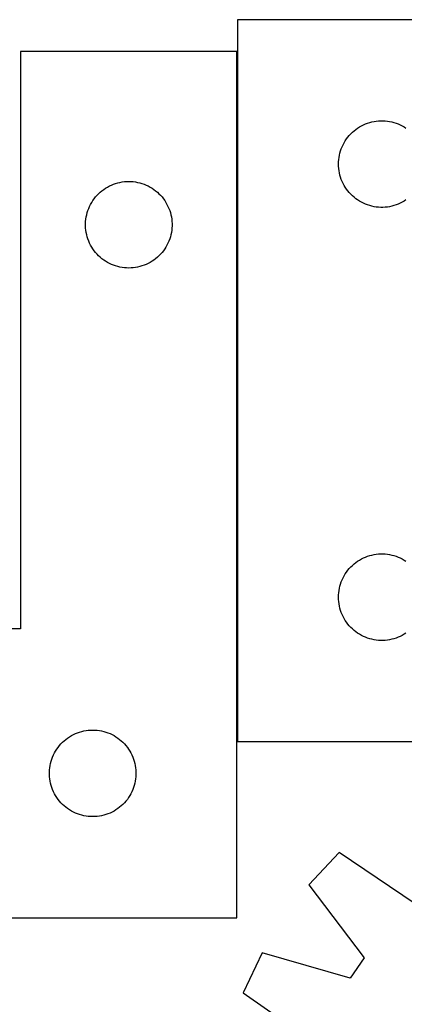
# Model space of a CAD drawing. Header units: millimetres. Extents: x 7 to 1493, y 7 to 2993.
# Tile 6 of 12: x 262 to 395, y 2652 to 2993. Entities that reach past the tile are written whole.
import ezdxf

# ---------------------------------------------------------------- set-up
doc = ezdxf.new("R2010")
doc.units = ezdxf.units.MM
doc.layers.add('COMMON', color=5, linetype='CONTINUOUS', true_color=0x0000ff)
doc.layers.add('CUT', color=7, linetype='CONTINUOUS', true_color=0x000000)

msp = doc.modelspace()

# ---------------------------------------------------------------- linework, layer by layer
at = {"layer": 'COMMON'}
msp.add_line((337.588536, 2982.321489), (337.588536, 2743.331849), dxfattribs=at)
at = {"layer": 'CUT'}
for p, q in [((437.688537, 2993.331849), (337.688537, 2993.331849)), ((337.688537, 2993.331849), (337.688537, 2743.331849)), ((337.488536, 2982.321489), (262.488536, 2982.321489)), ((262.488536, 2982.321489), (262.488536, 2782.321489)), ((337.488536, 2682.321489), (337.488536, 2982.321489)), ((379.966645, 2956.191568), (380.638886, 2956.572031)), ((380.638886, 2956.572031), (381.329821, 2956.917383)), ((381.329821, 2956.917383), (382.037618, 2957.226708)), ((382.037618, 2957.226708), (382.760401, 2957.499187)), ((382.760401, 2957.499187), (383.496252, 2957.734097)), ((383.496252, 2957.734097), (384.243221, 2957.930814)), ((384.243221, 2957.930814), (384.999325, 2958.088818)), ((384.999325, 2958.088818), (385.762561, 2958.207689)), ((385.762561, 2958.207689), (386.530905, 2958.287112)), ((386.530905, 2958.287112), (387.302318, 2958.326876)), ((387.302318, 2958.326876), (388.074755, 2958.326876)), ((388.074755, 2958.326876), (388.846169, 2958.287112)), ((388.846169, 2958.287112), (389.614512, 2958.207689)), ((389.614512, 2958.207689), (390.377748, 2958.088818)), ((390.377748, 2958.088818), (391.133853, 2957.930814)), ((391.133853, 2957.930814), (391.880821, 2957.734097)), ((391.880821, 2957.734097), (392.616672, 2957.499187)), ((392.616672, 2957.499187), (393.339455, 2957.226708)), ((393.339455, 2957.226708), (394.047253, 2956.917383)), ((394.047253, 2956.917383), (394.738188, 2956.572031)), ((394.738188, 2956.572031), (395.410429, 2956.191568)), ((375.92674, 2952.640991), (376.421558, 2953.234131)), ((376.421558, 2953.234131), (376.946254, 2953.801011)), ((376.946254, 2953.801011), (377.499437, 2954.340129)), ((377.499437, 2954.340129), (378.079639, 2954.850056)), ((378.079639, 2954.850056), (378.685323, 2955.329438)), ((378.685323, 2955.329438), (379.314881, 2955.777004)), ((379.314881, 2955.777004), (379.966645, 2956.191568)), ((395.410429, 2956.191568), (396.062193, 2955.777004)), ((373.943783, 2949.338657), (374.27123, 2950.038256)), ((374.27123, 2950.038256), (374.634258, 2950.72007)), ((374.634258, 2950.72007), (375.031903, 2951.382292)), ((375.031903, 2951.382292), (375.463112, 2952.023165)), ((375.463112, 2952.023165), (375.92674, 2952.640991)), ((372.867218, 2945.640208), (373.005701, 2946.40013)), ((373.005701, 2946.40013), (373.183121, 2947.151916)), ((373.183121, 2947.151916), (373.399006, 2947.893571)), ((373.399006, 2947.893571), (373.652784, 2948.62313)), ((373.652784, 2948.62313), (373.943783, 2949.338657)), ((372.688537, 2943.331849), (372.708425, 2944.10403)), ((372.708425, 2942.559668), (372.688537, 2943.331849)), ((372.708425, 2944.10403), (372.768039, 2944.874164)), ((372.768039, 2944.874164), (372.867218, 2945.640208)), ((372.768039, 2941.789534), (372.708425, 2942.559668)), ((372.867218, 2941.02349), (372.768039, 2941.789534)), ((373.005701, 2940.263568), (372.867218, 2941.02349)), ((373.183121, 2939.511782), (373.005701, 2940.263568)), ((373.399006, 2938.770126), (373.183121, 2939.511782)), ((293.282129, 2935.738795), (293.981727, 2936.066242)), ((293.981727, 2936.066242), (294.697254, 2936.357241)), ((294.697254, 2936.357241), (295.426813, 2936.611019)), ((295.426813, 2936.611019), (296.168469, 2936.826904)), ((296.168469, 2936.826904), (296.920255, 2937.004324)), ((296.920255, 2937.004324), (297.680177, 2937.142807)), ((297.680177, 2937.142807), (298.446221, 2937.241987)), ((298.446221, 2937.241987), (299.216354, 2937.3016)), ((299.216354, 2937.3016), (299.988536, 2937.321489)), ((299.988536, 2937.321489), (300.760717, 2937.3016)), ((300.760717, 2937.3016), (301.530851, 2937.241987)), ((301.530851, 2937.241987), (302.296894, 2937.142807)), ((302.296894, 2937.142807), (303.056817, 2937.004324)), ((303.056817, 2937.004324), (303.808603, 2936.826904)), ((303.808603, 2936.826904), (304.550258, 2936.611019)), ((304.550258, 2936.611019), (305.279817, 2936.357241)), ((305.279817, 2936.357241), (305.995344, 2936.066242)), ((305.995344, 2936.066242), (306.694943, 2935.738795)), ((373.652784, 2938.040568), (373.399006, 2938.770126)), ((373.943783, 2937.32504), (373.652784, 2938.040568)), ((374.27123, 2936.625442), (373.943783, 2937.32504)), ((374.634258, 2935.943628), (374.27123, 2936.625442)), ((288.980255, 2932.510589), (289.519373, 2933.063771)), ((289.519373, 2933.063771), (290.086254, 2933.588467)), ((290.086254, 2933.588467), (290.679393, 2934.083286)), ((290.679393, 2934.083286), (291.297219, 2934.546914)), ((291.297219, 2934.546914), (291.938093, 2934.978122)), ((291.938093, 2934.978122), (292.600315, 2935.375767)), ((292.600315, 2935.375767), (293.282129, 2935.738795)), ((306.694943, 2935.738795), (307.376757, 2935.375767)), ((307.376757, 2935.375767), (308.038979, 2934.978122)), ((308.038979, 2934.978122), (308.679852, 2934.546914)), ((308.679852, 2934.546914), (309.297678, 2934.083286)), ((309.297678, 2934.083286), (309.890818, 2933.588467)), ((309.890818, 2933.588467), (310.457698, 2933.063771)), ((310.457698, 2933.063771), (310.996816, 2932.510589)), ((375.031903, 2935.281406), (374.634258, 2935.943628)), ((375.463112, 2934.640532), (375.031903, 2935.281406)), ((375.92674, 2934.022707), (375.463112, 2934.640532)), ((376.421558, 2933.429567), (375.92674, 2934.022707)), ((376.946254, 2932.862687), (376.421558, 2933.429567)), ((377.499437, 2932.323568), (376.946254, 2932.862687)), ((286.403002, 2928.680204), (286.748354, 2929.37114)), ((286.748354, 2929.37114), (287.128816, 2930.043381)), ((287.128816, 2930.043381), (287.543381, 2930.695144)), ((287.543381, 2930.695144), (287.990947, 2931.324703)), ((287.990947, 2931.324703), (288.470329, 2931.930386)), ((288.470329, 2931.930386), (288.980255, 2932.510589)), ((310.996816, 2932.510589), (311.506742, 2931.930386)), ((311.506742, 2931.930386), (311.986124, 2931.324703)), ((311.986124, 2931.324703), (312.433691, 2930.695144)), ((312.433691, 2930.695144), (312.848255, 2930.043381)), ((312.848255, 2930.043381), (313.228718, 2929.37114)), ((313.228718, 2929.37114), (313.57407, 2928.680204)), ((378.079639, 2931.813642), (377.499437, 2932.323568)), ((378.685323, 2931.33426), (378.079639, 2931.813642)), ((379.314881, 2930.886694), (378.685323, 2931.33426)), ((379.966645, 2930.472129), (379.314881, 2930.886694)), ((380.638886, 2930.091667), (379.966645, 2930.472129)), ((381.329821, 2929.746315), (380.638886, 2930.091667)), ((382.037618, 2929.436989), (381.329821, 2929.746315)), ((382.760401, 2929.16451), (382.037618, 2929.436989)), ((393.339455, 2929.436989), (392.616672, 2929.16451)), ((394.047253, 2929.746315), (393.339455, 2929.436989)), ((394.738188, 2930.091667), (394.047253, 2929.746315)), ((395.410429, 2930.472129), (394.738188, 2930.091667)), ((396.062193, 2930.886694), (395.410429, 2930.472129)), ((285.38957, 2925.766805), (285.586288, 2926.513773)), ((285.586288, 2926.513773), (285.821197, 2927.249624)), ((285.821197, 2927.249624), (286.093676, 2927.972407)), ((286.093676, 2927.972407), (286.403002, 2928.680204)), ((313.57407, 2928.680204), (313.883395, 2927.972407)), ((313.883395, 2927.972407), (314.155874, 2927.249624)), ((314.155874, 2927.249624), (314.390784, 2926.513773)), ((314.390784, 2926.513773), (314.587501, 2925.766805)), ((383.496252, 2928.929601), (382.760401, 2929.16451)), ((384.243221, 2928.732883), (383.496252, 2928.929601)), ((384.999325, 2928.57488), (384.243221, 2928.732883)), ((385.762561, 2928.456009), (384.999325, 2928.57488)), ((386.530905, 2928.376586), (385.762561, 2928.456009)), ((387.302318, 2928.336822), (386.530905, 2928.376586)), ((388.074755, 2928.336822), (387.302318, 2928.336822)), ((388.846169, 2928.376586), (388.074755, 2928.336822)), ((389.614512, 2928.456009), (388.846169, 2928.376586)), ((390.377748, 2928.57488), (389.614512, 2928.456009)), ((391.133853, 2928.732883), (390.377748, 2928.57488)), ((391.880821, 2928.929601), (391.133853, 2928.732883)), ((392.616672, 2929.16451), (391.880821, 2928.929601)), ((284.993509, 2922.707707), (285.033273, 2923.47912)), ((284.993509, 2921.93527), (284.993509, 2922.707707)), ((285.033273, 2923.47912), (285.112696, 2924.247464)), ((285.112696, 2924.247464), (285.231566, 2925.0107)), ((285.231566, 2925.0107), (285.38957, 2925.766805)), ((314.587501, 2925.766805), (314.745505, 2925.0107)), ((314.745505, 2925.0107), (314.864376, 2924.247464)), ((314.864376, 2924.247464), (314.943799, 2923.47912)), ((314.943799, 2923.47912), (314.983563, 2922.707707)), ((314.983563, 2922.707707), (314.983563, 2921.93527)), ((285.033273, 2921.163857), (284.993509, 2921.93527)), ((285.112696, 2920.395513), (285.033273, 2921.163857)), ((285.231566, 2919.632277), (285.112696, 2920.395513)), ((285.38957, 2918.876172), (285.231566, 2919.632277)), ((314.745505, 2919.632277), (314.587501, 2918.876172)), ((314.864376, 2920.395513), (314.745505, 2919.632277)), ((314.943799, 2921.163857), (314.864376, 2920.395513)), ((314.983563, 2921.93527), (314.943799, 2921.163857)), ((285.586288, 2918.129204), (285.38957, 2918.876172)), ((285.821197, 2917.393353), (285.586288, 2918.129204)), ((286.093676, 2916.67057), (285.821197, 2917.393353)), ((286.403002, 2915.962773), (286.093676, 2916.67057)), ((286.748354, 2915.271837), (286.403002, 2915.962773)), ((313.57407, 2915.962773), (313.228718, 2915.271837)), ((313.883395, 2916.67057), (313.57407, 2915.962773)), ((314.155874, 2917.393353), (313.883395, 2916.67057)), ((314.390784, 2918.129204), (314.155874, 2917.393353)), ((314.587501, 2918.876172), (314.390784, 2918.129204)), ((287.128816, 2914.599596), (286.748354, 2915.271837)), ((287.543381, 2913.947833), (287.128816, 2914.599596)), ((287.990947, 2913.318274), (287.543381, 2913.947833)), ((288.470329, 2912.712591), (287.990947, 2913.318274)), ((288.980255, 2912.132388), (288.470329, 2912.712591)), ((311.506742, 2912.712591), (310.996816, 2912.132388)), ((311.986124, 2913.318274), (311.506742, 2912.712591)), ((312.433691, 2913.947833), (311.986124, 2913.318274)), ((312.848255, 2914.599596), (312.433691, 2913.947833)), ((313.228718, 2915.271837), (312.848255, 2914.599596)), ((289.519373, 2911.579206), (288.980255, 2912.132388)), ((290.086254, 2911.05451), (289.519373, 2911.579206)), ((290.679393, 2910.559691), (290.086254, 2911.05451)), ((291.297219, 2910.096063), (290.679393, 2910.559691)), ((291.938093, 2909.664855), (291.297219, 2910.096063)), ((292.600315, 2909.26721), (291.938093, 2909.664855)), ((293.282129, 2908.904182), (292.600315, 2909.26721)), ((293.981727, 2908.576735), (293.282129, 2908.904182)), ((306.694943, 2908.904182), (305.995344, 2908.576735)), ((307.376757, 2909.26721), (306.694943, 2908.904182)), ((308.038979, 2909.664855), (307.376757, 2909.26721)), ((308.679852, 2910.096063), (308.038979, 2909.664855)), ((309.297678, 2910.559691), (308.679852, 2910.096063)), ((309.890818, 2911.05451), (309.297678, 2910.559691)), ((310.457698, 2911.579206), (309.890818, 2911.05451)), ((310.996816, 2912.132388), (310.457698, 2911.579206)), ((294.697254, 2908.285736), (293.981727, 2908.576735)), ((295.426813, 2908.031958), (294.697254, 2908.285736)), ((296.168469, 2907.816073), (295.426813, 2908.031958)), ((296.920255, 2907.638653), (296.168469, 2907.816073)), ((297.680177, 2907.50017), (296.920255, 2907.638653)), ((298.446221, 2907.40099), (297.680177, 2907.50017)), ((299.216354, 2907.341377), (298.446221, 2907.40099)), ((299.988536, 2907.321489), (299.216354, 2907.341377)), ((300.760717, 2907.341377), (299.988536, 2907.321489)), ((301.530851, 2907.40099), (300.760717, 2907.341377)), ((302.296894, 2907.50017), (301.530851, 2907.40099)), ((303.056817, 2907.638653), (302.296894, 2907.50017)), ((303.808603, 2907.816073), (303.056817, 2907.638653)), ((304.550258, 2908.031958), (303.808603, 2907.816073)), ((305.279817, 2908.285736), (304.550258, 2908.031958)), ((305.995344, 2908.576735), (305.279817, 2908.285736)), ((379.966645, 2806.191568), (380.638886, 2806.572031)), ((380.638886, 2806.572031), (381.329821, 2806.917383)), ((381.329821, 2806.917383), (382.037618, 2807.226708)), ((382.037618, 2807.226708), (382.760401, 2807.499187)), ((382.760401, 2807.499187), (383.496252, 2807.734097)), ((383.496252, 2807.734097), (384.243221, 2807.930814)), ((384.243221, 2807.930814), (384.999325, 2808.088818)), ((384.999325, 2808.088818), (385.762561, 2808.207689)), ((385.762561, 2808.207689), (386.530905, 2808.287112)), ((386.530905, 2808.287112), (387.302318, 2808.326876)), ((387.302318, 2808.326876), (388.074755, 2808.326876)), ((388.074755, 2808.326876), (388.846169, 2808.287112)), ((388.846169, 2808.287112), (389.614512, 2808.207689)), ((389.614512, 2808.207689), (390.377748, 2808.088818)), ((390.377748, 2808.088818), (391.133853, 2807.930814)), ((391.133853, 2807.930814), (391.880821, 2807.734097)), ((391.880821, 2807.734097), (392.616672, 2807.499187)), ((392.616672, 2807.499187), (393.339455, 2807.226708)), ((393.339455, 2807.226708), (394.047253, 2806.917383)), ((394.047253, 2806.917383), (394.738188, 2806.572031)), ((394.738188, 2806.572031), (395.410429, 2806.191568)), ((375.92674, 2802.640991), (376.421558, 2803.234131)), ((376.421558, 2803.234131), (376.946254, 2803.801011)), ((376.946254, 2803.801011), (377.499437, 2804.340129)), ((377.499437, 2804.340129), (378.079639, 2804.850056)), ((378.079639, 2804.850056), (378.685323, 2805.329438)), ((378.685323, 2805.329438), (379.314881, 2805.777004)), ((379.314881, 2805.777004), (379.966645, 2806.191568)), ((395.410429, 2806.191568), (396.062193, 2805.777004)), ((373.943783, 2799.338657), (374.27123, 2800.038256)), ((374.27123, 2800.038256), (374.634258, 2800.72007)), ((374.634258, 2800.72007), (375.031903, 2801.382292)), ((375.031903, 2801.382292), (375.463112, 2802.023165)), ((375.463112, 2802.023165), (375.92674, 2802.640991)), ((372.867218, 2795.640208), (373.005701, 2796.40013)), ((373.005701, 2796.40013), (373.183121, 2797.151916)), ((373.183121, 2797.151916), (373.399006, 2797.893571)), ((373.399006, 2797.893571), (373.652784, 2798.62313)), ((373.652784, 2798.62313), (373.943783, 2799.338657)), ((372.688537, 2793.331849), (372.708425, 2794.10403)), ((372.708425, 2792.559668), (372.688537, 2793.331849)), ((372.708425, 2794.10403), (372.768039, 2794.874164)), ((372.768039, 2794.874164), (372.867218, 2795.640208)), ((372.768039, 2791.789534), (372.708425, 2792.559668)), ((372.867218, 2791.02349), (372.768039, 2791.789534)), ((373.005701, 2790.263568), (372.867218, 2791.02349)), ((373.183121, 2789.511782), (373.005701, 2790.263568)), ((373.399006, 2788.770126), (373.183121, 2789.511782)), ((373.652784, 2788.040568), (373.399006, 2788.770126)), ((373.943783, 2787.32504), (373.652784, 2788.040568)), ((374.27123, 2786.625442), (373.943783, 2787.32504)), ((374.634258, 2785.943628), (374.27123, 2786.625442)), ((375.031903, 2785.281406), (374.634258, 2785.943628)), ((375.463112, 2784.640532), (375.031903, 2785.281406)), ((375.92674, 2784.022707), (375.463112, 2784.640532)), ((376.421558, 2783.429567), (375.92674, 2784.022707)), ((376.946254, 2782.862687), (376.421558, 2783.429567)), ((377.499437, 2782.323568), (376.946254, 2782.862687)), ((262.488536, 2782.321489), (87.488536, 2782.321489)), ((378.079639, 2781.813642), (377.499437, 2782.323568)), ((378.685323, 2781.33426), (378.079639, 2781.813642)), ((379.314881, 2780.886694), (378.685323, 2781.33426)), ((379.966645, 2780.472129), (379.314881, 2780.886694)), ((380.638886, 2780.091667), (379.966645, 2780.472129)), ((381.329821, 2779.746315), (380.638886, 2780.091667)), ((382.037618, 2779.436989), (381.329821, 2779.746315)), ((382.760401, 2779.16451), (382.037618, 2779.436989)), ((383.496252, 2778.929601), (382.760401, 2779.16451)), ((392.616672, 2779.16451), (391.880821, 2778.929601)), ((393.339455, 2779.436989), (392.616672, 2779.16451)), ((394.047253, 2779.746315), (393.339455, 2779.436989)), ((394.738188, 2780.091667), (394.047253, 2779.746315)), ((395.410429, 2780.472129), (394.738188, 2780.091667)), ((396.062193, 2780.886694), (395.410429, 2780.472129)), ((384.243221, 2778.732883), (383.496252, 2778.929601)), ((384.999325, 2778.57488), (384.243221, 2778.732883)), ((385.762561, 2778.456009), (384.999325, 2778.57488)), ((386.530905, 2778.376586), (385.762561, 2778.456009)), ((387.302318, 2778.336822), (386.530905, 2778.376586)), ((388.074755, 2778.336822), (387.302318, 2778.336822)), ((388.846169, 2778.376586), (388.074755, 2778.336822)), ((389.614512, 2778.456009), (388.846169, 2778.376586)), ((390.377748, 2778.57488), (389.614512, 2778.456009)), ((391.133853, 2778.732883), (390.377748, 2778.57488)), ((391.880821, 2778.929601), (391.133853, 2778.732883)), ((279.438093, 2744.978122), (280.100315, 2745.375767)), ((280.100315, 2745.375767), (280.782129, 2745.738795)), ((280.782129, 2745.738795), (281.481727, 2746.066242)), ((281.481727, 2746.066242), (282.197254, 2746.357241)), ((282.197254, 2746.357241), (282.926813, 2746.611019)), ((282.926813, 2746.611019), (283.668469, 2746.826904)), ((283.668469, 2746.826904), (284.420255, 2747.004324)), ((284.420255, 2747.004324), (285.180177, 2747.142807)), ((285.180177, 2747.142807), (285.946221, 2747.241987)), ((285.946221, 2747.241987), (286.716354, 2747.3016)), ((286.716354, 2747.3016), (287.488536, 2747.321489)), ((287.488536, 2747.321489), (288.260717, 2747.3016)), ((288.260717, 2747.3016), (289.030851, 2747.241987)), ((289.030851, 2747.241987), (289.796894, 2747.142807)), ((289.796894, 2747.142807), (290.556817, 2747.004324)), ((290.556817, 2747.004324), (291.308603, 2746.826904)), ((291.308603, 2746.826904), (292.050258, 2746.611019)), ((292.050258, 2746.611019), (292.779817, 2746.357241)), ((292.779817, 2746.357241), (293.495344, 2746.066242)), ((293.495344, 2746.066242), (294.194943, 2745.738795)), ((294.194943, 2745.738795), (294.876757, 2745.375767)), ((294.876757, 2745.375767), (295.538979, 2744.978122)), ((275.490947, 2741.324703), (275.970329, 2741.930386)), ((275.970329, 2741.930386), (276.480255, 2742.510589)), ((276.480255, 2742.510589), (277.019373, 2743.063771)), ((277.019373, 2743.063771), (277.586254, 2743.588467)), ((277.586254, 2743.588467), (278.179393, 2744.083286)), ((278.179393, 2744.083286), (278.797219, 2744.546914)), ((278.797219, 2744.546914), (279.438093, 2744.978122)), ((295.538979, 2744.978122), (296.179852, 2744.546914)), ((296.179852, 2744.546914), (296.797678, 2744.083286)), ((296.797678, 2744.083286), (297.390818, 2743.588467)), ((297.390818, 2743.588467), (297.957698, 2743.063771)), ((297.957698, 2743.063771), (298.496816, 2742.510589)), ((298.496816, 2742.510589), (299.006742, 2741.930386)), ((299.006742, 2741.930386), (299.486124, 2741.324703)), ((337.688537, 2743.331849), (637.688537, 2743.331849)), ((273.593676, 2737.972407), (273.903002, 2738.680204)), ((273.903002, 2738.680204), (274.248354, 2739.37114)), ((274.248354, 2739.37114), (274.628816, 2740.043381)), ((274.628816, 2740.043381), (275.043381, 2740.695144)), ((275.043381, 2740.695144), (275.490947, 2741.324703)), ((299.486124, 2741.324703), (299.933691, 2740.695144)), ((299.933691, 2740.695144), (300.348255, 2740.043381)), ((300.348255, 2740.043381), (300.728718, 2739.37114)), ((300.728718, 2739.37114), (301.07407, 2738.680204)), ((301.07407, 2738.680204), (301.383395, 2737.972407)), ((272.612696, 2734.247464), (272.731566, 2735.0107)), ((272.731566, 2735.0107), (272.88957, 2735.766805)), ((272.88957, 2735.766805), (273.086288, 2736.513773)), ((273.086288, 2736.513773), (273.321197, 2737.249624)), ((273.321197, 2737.249624), (273.593676, 2737.972407)), ((301.383395, 2737.972407), (301.655874, 2737.249624)), ((301.655874, 2737.249624), (301.890784, 2736.513773)), ((301.890784, 2736.513773), (302.087501, 2735.766805)), ((302.087501, 2735.766805), (302.245505, 2735.0107)), ((302.245505, 2735.0107), (302.364376, 2734.247464)), ((272.493509, 2732.707707), (272.533273, 2733.47912)), ((272.493509, 2731.93527), (272.493509, 2732.707707)), ((272.533273, 2731.163857), (272.493509, 2731.93527)), ((272.533273, 2733.47912), (272.612696, 2734.247464)), ((302.364376, 2734.247464), (302.443799, 2733.47912)), ((302.443799, 2733.47912), (302.483563, 2732.707707)), ((302.483563, 2731.93527), (302.443799, 2731.163857)), ((302.483563, 2732.707707), (302.483563, 2731.93527)), ((272.612696, 2730.395513), (272.533273, 2731.163857)), ((272.731566, 2729.632277), (272.612696, 2730.395513)), ((272.88957, 2728.876172), (272.731566, 2729.632277)), ((273.086288, 2728.129204), (272.88957, 2728.876172)), ((273.321197, 2727.393353), (273.086288, 2728.129204)), ((301.890784, 2728.129204), (301.655874, 2727.393353)), ((302.087501, 2728.876172), (301.890784, 2728.129204)), ((302.245505, 2729.632277), (302.087501, 2728.876172)), ((302.364376, 2730.395513), (302.245505, 2729.632277)), ((302.443799, 2731.163857), (302.364376, 2730.395513)), ((273.593676, 2726.67057), (273.321197, 2727.393353)), ((273.903002, 2725.962773), (273.593676, 2726.67057)), ((274.248354, 2725.271837), (273.903002, 2725.962773)), ((274.628816, 2724.599596), (274.248354, 2725.271837)), ((275.043381, 2723.947833), (274.628816, 2724.599596)), ((300.348255, 2724.599596), (299.933691, 2723.947833)), ((300.728718, 2725.271837), (300.348255, 2724.599596)), ((301.07407, 2725.962773), (300.728718, 2725.271837)), ((301.383395, 2726.67057), (301.07407, 2725.962773)), ((301.655874, 2727.393353), (301.383395, 2726.67057)), ((275.490947, 2723.318274), (275.043381, 2723.947833)), ((275.970329, 2722.712591), (275.490947, 2723.318274)), ((276.480255, 2722.132388), (275.970329, 2722.712591)), ((277.019373, 2721.579206), (276.480255, 2722.132388)), ((277.586254, 2721.05451), (277.019373, 2721.579206)), ((297.957698, 2721.579206), (297.390818, 2721.05451)), ((298.496816, 2722.132388), (297.957698, 2721.579206)), ((299.006742, 2722.712591), (298.496816, 2722.132388)), ((299.486124, 2723.318274), (299.006742, 2722.712591)), ((299.933691, 2723.947833), (299.486124, 2723.318274)), ((278.179393, 2720.559691), (277.586254, 2721.05451)), ((278.797219, 2720.096063), (278.179393, 2720.559691)), ((279.438093, 2719.664855), (278.797219, 2720.096063)), ((280.100315, 2719.26721), (279.438093, 2719.664855)), ((280.782129, 2718.904182), (280.100315, 2719.26721)), ((281.481727, 2718.576735), (280.782129, 2718.904182)), ((282.197254, 2718.285736), (281.481727, 2718.576735)), ((282.926813, 2718.031958), (282.197254, 2718.285736)), ((283.668469, 2717.816073), (282.926813, 2718.031958)), ((284.420255, 2717.638653), (283.668469, 2717.816073)), ((291.308603, 2717.816073), (290.556817, 2717.638653)), ((292.050258, 2718.031958), (291.308603, 2717.816073)), ((292.779817, 2718.285736), (292.050258, 2718.031958)), ((293.495344, 2718.576735), (292.779817, 2718.285736)), ((294.194943, 2718.904182), (293.495344, 2718.576735)), ((294.876757, 2719.26721), (294.194943, 2718.904182)), ((295.538979, 2719.664855), (294.876757, 2719.26721)), ((296.179852, 2720.096063), (295.538979, 2719.664855)), ((296.797678, 2720.559691), (296.179852, 2720.096063)), ((297.390818, 2721.05451), (296.797678, 2720.559691)), ((285.180177, 2717.50017), (284.420255, 2717.638653)), ((285.946221, 2717.40099), (285.180177, 2717.50017)), ((286.716354, 2717.341377), (285.946221, 2717.40099)), ((287.488536, 2717.321489), (286.716354, 2717.341377)), ((288.260717, 2717.341377), (287.488536, 2717.321489)), ((289.030851, 2717.40099), (288.260717, 2717.341377)), ((289.796894, 2717.50017), (289.030851, 2717.40099)), ((290.556817, 2717.638653), (289.796894, 2717.50017)), ((372.948138, 2704.901073), (362.373689, 2693.724688)), ((399.251358, 2687.09334), (372.948138, 2704.901073)), ((362.373689, 2693.724688), (381.608892, 2668.4466)), ((87.488536, 2682.321489), (337.488536, 2682.321489)), ((346.244103, 2670.181063), (339.640898, 2656.284005)), ((376.762845, 2661.373044), (346.244103, 2670.181063)), ((381.608892, 2668.4466), (376.762845, 2661.373044)), ((339.640898, 2656.284005), (365.746022, 2638.187119))]:
    msp.add_line(p, q, dxfattribs=at)

doc.saveas('drawing.dxf')
